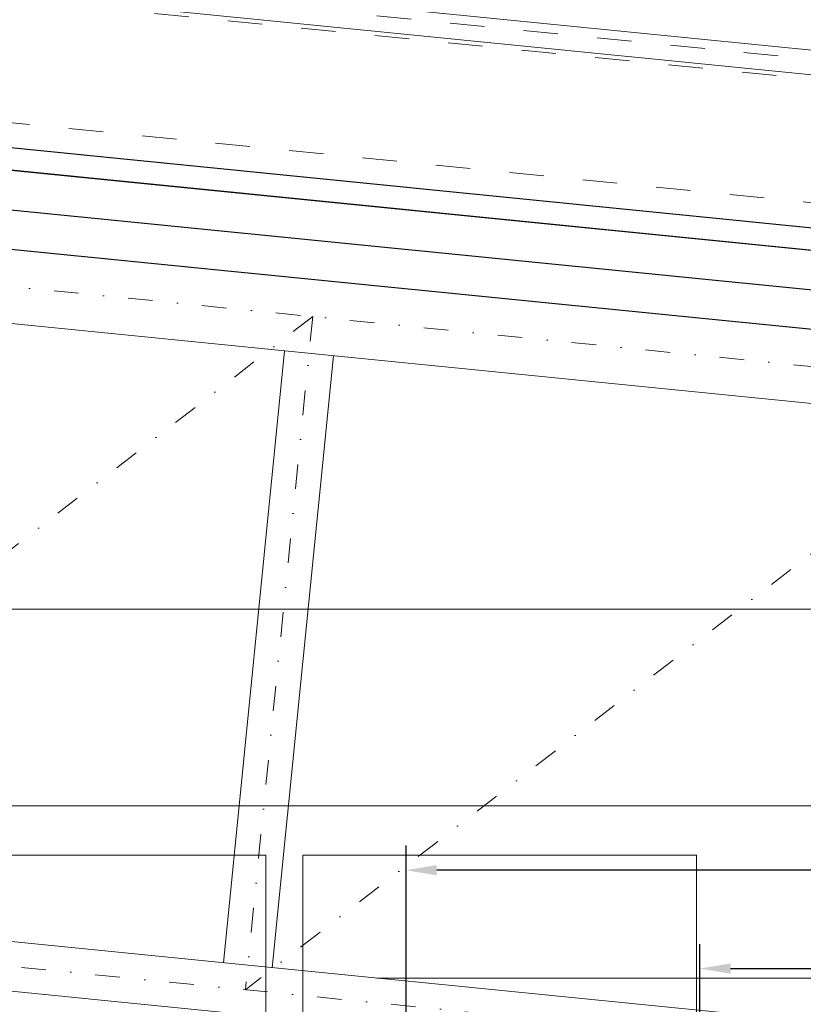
# Model space of a CAD drawing. Header units: millimetres. Extents: x 22865 to 60762, y -18816 to 15611.
# Tile 175 of 256: x 25724 to 25884, y 9928 to 10129. Entities that reach past the tile are written whole.
import ezdxf

# ---------------------------------------------------------------- set-up
doc = ezdxf.new("R2010")
doc.units = ezdxf.units.MM
for name, pattern in [('1_12', [3, 1, -1, 0, -1]), ('1_OTDI', [0]), ('DASHED', [15, 7, -8])]:
    doc.linetypes.add(name, pattern=pattern)
for name, color, linetype in [('1', 7, 'Continuous'), ('bramy przemyslowe', 5, 'Continuous'), ('ocieplenie-welna', 240, 'Continuous'), ('plyty warstwowe PIR', 200, 'Continuous')]:
    doc.layers.add(name, color=color, linetype=linetype)
doc.layers.add('CIENKA', color=1, linetype='Continuous', lineweight=13)
doc.layers.add('projekt', color=6, linetype='Continuous', lineweight=9)
doc.layers.add('OSIE SCIAN', color=151, linetype='Continuous', lineweight=18, plot=False)
doc.styles.add('1-100', font='simplex.shx', dxfattribs={"width": 0.8, "height": 15})
doc.styles.add('CONVERTER_11', font='txt.shx', dxfattribs={"width": 0.9})
doc.linetypes.add('BATTING', pattern='A,0.0001,-0.1,[134,ltypeshp.shx,S=0.1,R=0,X=-0.1,Y=0],-0.2,[134,ltypeshp.shx,S=0.1,R=180,X=0.1,Y=0],-0.1', length=0.4001)
doc.dimstyles.new('1-100', dxfattribs={"dimscale": 0.5, "dimtxt": 100, "dimasz": 1, "dimexe": 0.18, "dimexo": 0.0625, "dimgap": 5, "dimtad": 1, "dimdec": 1, "dimzin": 0, "dimdsep": 46, "dimtxsty": '1-100', "dimblk1": 'K', "dimblk2": 'K', "dimsah": 1, "dimcen": 0.09, "dimse1": 1, "dimse2": 1, "dimadec": 0, "dimazin": 0, "dimtfac": 1, "dimtdec": 1, "dimtofl": 0, "dimtmove": 0, "dimatfit": 3, "dimldrblk": 'K', "dimfxl": 0, "dimtolj": 1, "dimtzin": 0, "dimarcsym": 0})
doc.dimstyles.new('ME10_DIM_18', dxfattribs={"dimtxt": 62.5, "dimasz": 62.5, "dimexe": 50, "dimexo": 0, "dimgap": 37.5, "dimtad": 1, "dimdec": 0, "dimdsep": 46, "dimtxsty": 'CONVERTER_11', "dimsah": 1, "dimcen": 0.09, "dimclrd": 2, "dimclre": 2, "dimclrt": 3, "dimadec": 0, "dimazin": 0, "dimtfac": 1, "dimtdec": 4, "dimtix": 1, "dimtmove": 0, "dimatfit": 3, "dimfxl": 0, "dimtolj": 1, "dimtzin": 0, "dimarcsym": 0})
doc.dimstyles.new('ME10_DIM_24', dxfattribs={"dimtxt": 62.5, "dimasz": 62.5, "dimexe": 50, "dimexo": 0, "dimgap": 37.5, "dimtad": 1, "dimdec": 0, "dimdsep": 46, "dimtxsty": 'CONVERTER_11', "dimsah": 1, "dimcen": 0.09, "dimclrd": 2, "dimclre": 2, "dimclrt": 3, "dimadec": 0, "dimazin": 0, "dimtfac": 1, "dimtdec": 4, "dimtix": 1, "dimtmove": 0, "dimatfit": 3, "dimfxl": 0, "dimtolj": 1, "dimtzin": 0, "dimarcsym": 0})

# ---------------------------------------------------------------- blocks, each defined once
blk = doc.blocks.new('*D1064')
at = {"layer": '1', "color": 2, "lineweight": -2}
for p, q in [((18556.3, 20800.1), (18556.3, 21674.6)), ((23031.7, 20905.1), (23031.7, 21674.6)), ((22969.2, 21624.6), (18618.8, 21624.6))]:
    blk.add_line(p, q, dxfattribs=at)
at = {"layer": '1', "color": 2}
for points in [[(18618.8, 21635), (18618.8, 21614.2), (18556.3, 21624.6)], [(22969.2, 21614.2), (22969.2, 21635), (23031.7, 21624.6)]]:
    blk.add_solid(points, dxfattribs=at)
at = {"layer": '1', "color": 3, "insert": (20794, 21693.3), "char_height": 62.5, "attachment_point": 5, "style": 'CONVERTER_11'}
blk.add_mtext('\\A1;ET=4475', dxfattribs=at)
blk = doc.blocks.new('*D1070')
at = {"layer": '1', "color": 2, "lineweight": -2}
for p, q in [((19153.3, 20908.9), (19153.3, 21474.6)), ((20442.6, 20908.9), (20442.6, 21474.6)), ((19215.8, 21424.6), (20380.1, 21424.6))]:
    blk.add_line(p, q, dxfattribs=at)
at = {"layer": '1', "color": 2}
for points in [[(19215.8, 21435), (19215.8, 21414.2), (19153.3, 21424.6)], [(20380.1, 21414.2), (20380.1, 21435), (20442.6, 21424.6)]]:
    blk.add_solid(points, dxfattribs=at)
at = {"layer": '1', "color": 3, "insert": (19798, 21493.3), "char_height": 62.5, "attachment_point": 5, "style": 'CONVERTER_11'}
blk.add_mtext('\\A1;1289', dxfattribs=at)
blk = doc.blocks.new('K')
for p, q in [((0, -19.11), (0, 19.11)), ((-19.11, 0), (19.11, 0))]:
    blk.add_line(p, q)
blk.add_circle((0, 0), 2.02)
blk = doc.blocks.new('*D2030')
at = {"layer": 'projekt', "color": 0, "lineweight": -2, "ltscale": 0.2}
blk.add_line((27131.17, 11439.67), (23567.17, 11439.67), dxfattribs=at)
at = {"layer": 'projekt', "color": 0, "linetype": 'ByBlock', "lineweight": -2, "xscale": 0.5, "yscale": 0.5, "zscale": 0.5, "rotation": 180}
blk.add_blockref('K', (23566.67, 11439.67), dxfattribs=at)
at = {"layer": 'projekt', "color": 0, "linetype": 'ByBlock', "lineweight": -2, "xscale": 0.5, "yscale": 0.5, "zscale": 0.5}
blk.add_blockref('K', (27131.67, 11439.67), dxfattribs=at)
at = {"layer": 'projekt', "color": 0, "ltscale": 0.2, "insert": (25349.17, 11449.67), "char_height": 15, "attachment_point": 5, "style": '1-100'}
blk.add_mtext('\\A1;3565.0', dxfattribs=at)
blk = doc.blocks.new('*D2058')
at = {"layer": 'projekt', "color": 0, "lineweight": -2, "ltscale": 0.2}
blk.add_arc((24469.94, 10227.76), 232.35, 354.4127, 359.8767, dxfattribs=at)
at = {"layer": 'projekt', "color": 0, "linetype": 'ByBlock', "lineweight": -2, "xscale": 0.5, "yscale": 0.5, "zscale": 0.5}
for p, rotation in [((24702.29, 10227.76), 89.93835184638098), ((24701.13, 10204.64), 264.3510550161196)]:
    blk.add_blockref('K', p, dxfattribs=dict(at, rotation=rotation))
at = {"layer": 'projekt', "color": 0, "ltscale": 0.2, "insert": (24692.01, 10216.68), "char_height": 15, "attachment_point": 5, "rotation": 87.1447, "style": '1-100'}
blk.add_mtext('\\A1;6%%d', dxfattribs=at)
blk = doc.blocks.new('brama przekroj h400cm')
at = {"layer": '1'}
dim = blk.add_linear_dim(base=(18556.298, 21624.594), p1=(23031.721, 20905.15), p2=(18556.298, 20800.15), angle=180, dimstyle='ME10_DIM_18', override={"dimpost": 'ET=<>'}, dxfattribs=at)
dim.commit()
dim.dimension.update_dxf_attribs({"geometry": '*D1064', "text_midpoint": (20794.01, 21693.344), "text_rotation": 0.000139})
dim = blk.add_linear_dim(base=(20442.608, 21424.594), p1=(19153.298, 20908.919), p2=(20442.608, 20908.919), angle=180, dimstyle='ME10_DIM_24', dxfattribs=at)
dim.commit()
dim.dimension.update_dxf_attribs({"geometry": '*D1070', "text_midpoint": (19797.953, 21493.344), "text_rotation": 0.000139})

msp = doc.modelspace()

# ---------------------------------------------------------------- linework, layer by layer
at = {"layer": 'CIENKA', "color": 9}
for p, q in [((26266.43, 10084.26), (24476.43, 10263.26)), ((26266.43, 10079.26), (24476.43, 10258.26)), ((26256.43, 10013.43), (24466.43, 10192.43)), ((25778.21, 10061.25), (25765.77, 9936.87)), ((25788.16, 10060.26), (25775.72, 9935.88)), ((26058.77, 9907.57), (24612.72, 10052.18)), ((26061.73, 9897.23), (24607.78, 10042.62))]:
    msp.add_line(p, q, dxfattribs=at)
at = {"layer": 'CIENKA', "color": 251, "linetype": 'DASHED'}
msp.add_line((26296.45, 10079.41), (24466.93, 10262.36), dxfattribs=at)
at = {"layer": 'CIENKA', "linetype": 'DASHED'}
for p, q in [((26296.05, 10075.43), (24466.53, 10258.38)), ((26293.56, 10050.55), (24466.53, 10233.25))]:
    msp.add_line(p, q, dxfattribs=at)
at = {"layer": 'CIENKA', "linetype": '1_OTDI', "lineweight": 15, "ltscale": 0.02}
msp.add_line((25911.91, 9933.76), (25796.93, 9933.76), dxfattribs=at)
at = {"layer": 'ocieplenie-welna', "linetype": 'BATTING', "ltscale": 18}
msp.add_line((24466.43, 10215.55), (26301.43, 10032.05), dxfattribs=at)
at = {"layer": 'OSIE SCIAN', "color": 250, "linetype": '1_12', "lineweight": 15, "ltscale": 5}
for p, q in [((26232.18, 10023.39), (24467.18, 10199.89)), ((25783.93, 10068.22), (25625.25, 9945.9)), ((25783.93, 10068.22), (25770.25, 9931.4)), ((25928.93, 10053.72), (25770.25, 9931.4)), ((26060.25, 9902.4), (24610.25, 10047.4))]:
    msp.add_line(p, q, dxfattribs=at)
at = {"layer": 'plyty warstwowe PIR', "lineweight": -2}
for p, q in [((26305.95, 10044.16), (24466.43, 10228.11)), ((26305.5, 10039.68), (24466.43, 10223.59)), ((26301.43, 10024.01), (24466.43, 10207.51))]:
    msp.add_line(p, q, dxfattribs=at)
at = {"layer": 'projekt', "color": 5, "ltscale": 0.2}
for p, q in [((24744.01, 10008.76), (26155.49, 10008.76)), ((24744.01, 9968.76), (26155.49, 9968.76))]:
    msp.add_line(p, q, dxfattribs=at)
msp.add_lwpolyline([(24466.43, 9387.76), (26264.43, 9387.76), (26264.43, 9427.26), (26266.43, 9427.26), (26266.43, 10027.26), (26266.46, 10027.5), (26301.43, 10024.01), (26301.43, 10040.09), (24471.43, 10223.09), (24471.43, 10262.76), (24431.43, 10262.76), (24431.43, 9433.76), (24433.43, 9433.76), (24433.43, 9387.76), (24466.43, 9387.76)], dxfattribs=at)
at = {"layer": 'projekt', "color": 224, "ltscale": 0.2}
for points in [[(25774.39, 9828.76), (25694.39, 9828.76), (25694.39, 9958.76), (25774.39, 9958.76)], [(25861.89, 9828.76), (25781.89, 9828.76), (25781.89, 9958.76), (25861.89, 9958.76)]]:
    msp.add_lwpolyline(points, close=True, dxfattribs=at)

# ---------------------------------------------------------------- block references
at = {"layer": 'bramy przemyslowe', "color": 0, "xscale": 0.1, "yscale": 0.1, "zscale": 0.1}
msp.add_blockref('brama przekroj h400cm', (23947.26, 7793.24), dxfattribs=at)

# ---------------------------------------------------------------- dimensions: what is measured, and where the dimension line sits
at = {"layer": 'projekt', "color": 5, "ltscale": 0.2}
dim = msp.add_linear_dim(base=(23566.67, 11439.67), p1=(27131.67, 6344.06), p2=(23566.67, 6344.06), dimstyle='1-100', dxfattribs=at)
dim.commit()
dim.dimension.update_dxf_attribs({"geometry": '*D2030', "text_midpoint": (25349.17, 11449.67)})
at = {"layer": 'projekt', "ltscale": 0.2}
dim = msp.add_angular_dim_2l(base=(24701.77, 10212.33), line1=((26305.95, 10044.16), (24466.43, 10228.11)), line2=((24711.88, 10227.76), (24473.05, 10227.76)), dimstyle='1-100', dxfattribs=at)
dim.commit()
dim.dimension.update_dxf_attribs({"geometry": '*D2058', "text_midpoint": (24692.01, 10216.68)})

doc.saveas('drawing.dxf')
